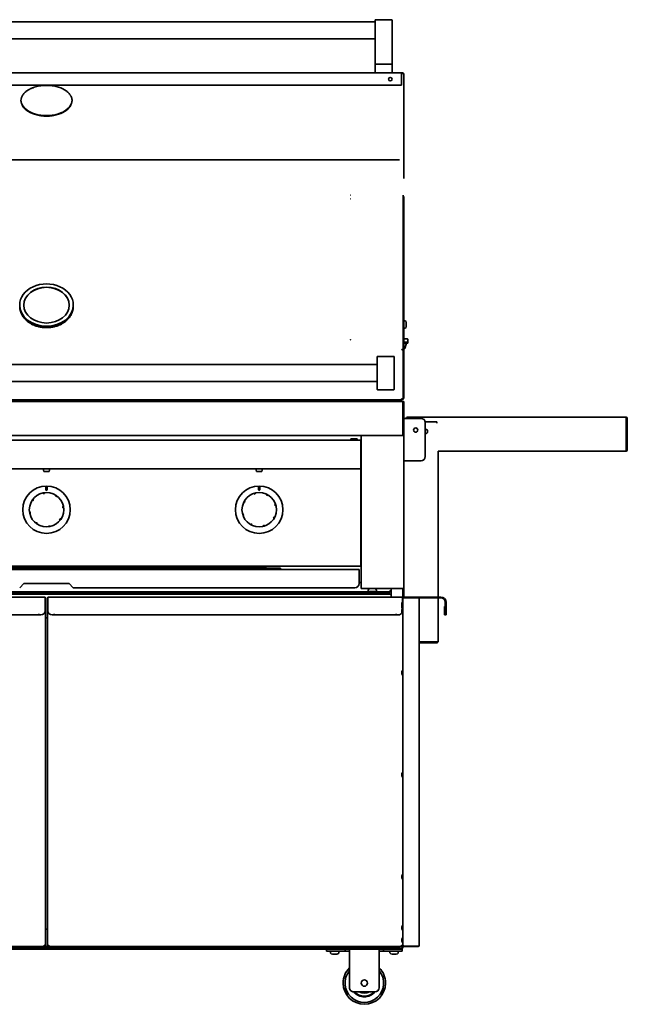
# Model space of a CAD drawing. Extents: x -17 to 110, y -18 to 98.
# Tile 4 of 7: x 15 to 51, y -18 to 40. Entities that reach past the tile are written whole.
import ezdxf

# ---------------------------------------------------------------- set-up
doc = ezdxf.new("R2010")
doc.units = 0
doc.header["$MEASUREMENT"] = 0

msp = doc.modelspace()

# ---------------------------------------------------------------- linework, layer by layer
at = {"color": 7, "lineweight": 35}
for p, q in [((-2.312, 39.795), (36.313, 39.795)), ((36.313, 39.9), (36.313, 39.396)), ((36.313, 37.295), (36.313, 39.396)), ((36.332, 39.92), (37.292, 39.92)), ((37.312, 39.396), (37.312, 39.9)), ((37.312, 39.396), (37.312, 37.295)), ((-2.312, 38.795), (36.313, 38.795)), ((36.332, 37.295), (36.313, 37.295)), ((36.313, 36.815), (36.313, 37.275)), ((36.332, 37.295), (37.292, 37.295)), ((36.332, 37.295), (37.292, 37.295)), ((37.312, 37.295), (37.292, 37.295)), ((37.312, 37.275), (37.312, 36.815)), ((-3.875, 36.795), (37.875, 36.795)), ((37.959, 36.795), (37.875, 36.795)), ((37.875, 36.795), (37.875, 36.739)), ((37.875, 36.745), (37.875, 36.759)), ((37.997, 36.759), (37.875, 36.759)), ((37.875, 36.739), (37.875, 36.132)), ((37.959, 36.759), (37.959, 36.795)), ((37.997, 36.759), (37.997, 30.575)), ((37.875, 36.076), (-3.875, 36.076)), ((37.875, 36.071), (37.753, 36.071)), ((37.875, 36.132), (37.875, 36.076)), ((37.875, 36.071), (37.875, 36.125)), ((15.5, 35.167), (15.5, 35.166)), ((18.5, 35.167), (18.5, 35.166)), ((37.753, 31.678), (-3.753, 31.678)), ((37.959, 29.603), (37.959, 29.384)), ((37.959, 29.384), (37.959, 21.099)), ((37.997, 29.302), (37.997, 29.515)), ((37.997, 21.08), (37.997, 29.302)), ((15.425, 23.066), (15.425, 23.136)), ((18.575, 23.066), (18.575, 23.136)), ((37.997, 22.206), (38.057, 22.206)), ((38.147, 21.939), (38.147, 22.116)), ((37.997, 21.78), (38.057, 21.78)), ((38.147, 21.87), (38.147, 21.939)), ((37.959, 21.099), (37.959, 20.511)), ((38.209, 21.147), (37.997, 21.147)), ((37.997, 20.511), (37.997, 21.08)), ((38.243, 20.96), (37.997, 20.96)), ((37.997, 20.9), (38.243, 20.9)), ((37.997, 20.89), (38.151, 20.89)), ((38.069, 20.587), (38.151, 20.89)), ((38.1, 20.89), (38.1, 20.9)), ((38.241, 21.116), (38.241, 20.96)), ((38.243, 20.96), (38.243, 20.9)), ((37.959, 17.627), (37.959, 20.511)), ((37.997, 20.587), (38.069, 20.587)), ((37.997, 20.511), (37.997, 17.694)), ((36.437, 20.088), (36.437, 20.089)), ((36.437, 19.73), (36.437, 20.088)), ((36.437, 19.73), (36.437, 18.537)), ((36.458, 20.109), (37.417, 20.109)), ((36.458, 20.108), (37.417, 20.108)), ((37.437, 20.089), (37.437, 20.088)), ((37.437, 20.088), (37.437, 19.73)), ((37.437, 18.537), (37.437, 19.73)), ((-2.312, 19.633), (36.437, 19.633)), ((-2.312, 18.633), (36.437, 18.633)), ((36.437, 18.179), (36.437, 18.537)), ((37.437, 18.537), (37.437, 18.179)), ((36.458, 18.158), (37.417, 18.158)), ((37.952, 17.458), (-3.952, 17.458)), ((37.875, 17.571), (-3.875, 17.571)), ((34.23, 17.497), (-0.23, 17.497)), ((-0.23, 17.461), (34.23, 17.461)), ((36.667, 17.497), (34.23, 17.497)), ((34.23, 17.497), (34.23, 17.461)), ((36.667, 17.461), (34.23, 17.461)), ((36.528, 17.549), (36.528, 17.571)), ((36.881, 17.549), (36.528, 17.549)), ((36.667, 17.497), (36.667, 17.545)), ((36.959, 17.545), (36.667, 17.545)), ((36.667, 17.497), (36.667, 17.461)), ((36.959, 17.559), (36.907, 17.559)), ((36.959, 17.546), (36.907, 17.546)), ((36.951, 17.501), (36.959, 17.501)), ((36.959, 17.571), (37.073, 17.571)), ((36.959, 17.481), (36.959, 17.571)), ((36.959, 17.481), (37.073, 17.481)), ((37.073, 17.571), (37.46, 17.571)), ((37.073, 17.481), (37.46, 17.481)), ((37.278, 17.481), (37.285, 17.471)), ((37.46, 17.481), (37.46, 17.571)), ((37.959, 17.627), (37.875, 17.627)), ((37.875, 17.627), (37.875, 17.571)), ((37.875, 17.571), (37.875, 17.575)), ((37.952, 16.77), (37.952, 17.458)), ((37.952, 17.458), (37.952, 16.77)), ((37.952, 17.458), (38, 17.458)), ((38, 17.458), (38, 16.77)), ((38, 17.362), (38, 17.36)), ((37.952, 16.592), (37.952, 16.77)), ((37.952, 16.77), (37.952, 16.592)), ((37.952, 16.592), (37.952, 15.516)), ((37.952, 15.52), (37.952, 16.592)), ((38, 16.77), (38, 16.592)), ((38, 15.52), (38, 16.592)), ((38.044, 16.472), (38, 16.472)), ((38.044, 16.472), (39.012, 16.472)), ((38.209, 16.535), (51.065, 16.535)), ((38.209, 16.535), (38.209, 16.526)), ((38.209, 16.526), (38.209, 16.472)), ((39.94, 16.265), (39.258, 16.265)), ((39.262, 16.222), (39.262, 14.222)), ((39.94, 16.193), (39.94, 16.265)), ((51.065, 16.526), (51.065, 16.535)), ((51.065, 16.526), (51.065, 16.463)), ((51.065, 16.463), (51.065, 14.607)), ((51.101, 14.607), (51.101, 16.463)), ((51.137, 14.607), (51.137, 16.463)), ((39.282, 15.839), (39.262, 15.842)), ((37.952, 15.458), (-3.952, 15.458)), ((35.469, 15.194), (-1.469, 15.194)), ((35.267, 15.27), (34.892, 15.27)), ((34.892, 15.27), (34.892, 15.194)), ((35.267, 15.194), (35.267, 15.27)), ((35.469, 15.194), (35.469, 15.123)), ((35.469, 15.145), (35.5, 15.145)), ((35.469, 14.191), (35.469, 15.123)), ((35.5, 15.458), (35.598, 15.458)), ((35.5, 15.458), (35.5, 6.458)), ((37.902, 15.458), (35.598, 15.458)), ((37.902, 15.458), (38, 15.458)), ((37.952, 15.52), (38, 15.52)), ((37.952, 15.458), (37.952, 15.516)), ((38, 15.46), (37.952, 15.46)), ((38, 15.46), (38, 15.52)), ((38, 15.459), (38, 15.46)), ((38, 15.458), (38, 15.459)), ((38, 6.458), (38, 15.458)), ((51.065, 14.535), (40.012, 14.535)), ((40.012, 14.535), (40.012, 5.958)), ((51.065, 14.607), (51.065, 14.535)), ((51.137, 14.605), (51.101, 14.606)), ((35.469, 14.174), (35.469, 14.191)), ((35.469, 13.615), (35.469, 14.174)), ((38, 13.972), (38.044, 13.972)), ((38.012, 5.955), (38.012, 13.972)), ((39.012, 13.972), (38.044, 13.972)), ((35.469, 13.505), (-1.469, 13.505)), ((16.804, 13.505), (16.807, 13.505)), ((16.85, 13.345), (16.804, 13.505)), ((16.807, 13.505), (17.196, 13.505)), ((16.85, 13.345), (17.147, 13.345)), ((16.853, 13.345), (17.15, 13.345)), ((17.15, 13.345), (17.196, 13.505)), ((29.304, 13.505), (29.32, 13.505)), ((29.35, 13.345), (29.304, 13.505)), ((29.32, 13.505), (29.696, 13.505)), ((29.35, 13.345), (29.638, 13.345)), ((29.362, 13.345), (29.65, 13.345)), ((29.65, 13.345), (29.696, 13.505)), ((35.469, 13.615), (35.469, 13.576)), ((35.469, 13.576), (35.469, 13.505)), ((35.469, 13.474), (35.469, 13.505)), ((35.469, 7.842), (35.469, 13.474)), ((16.969, 12.27), (16.969, 12.426)), ((17.031, 12.426), (17.031, 12.27)), ((29.469, 12.27), (29.469, 12.426)), ((29.531, 12.426), (29.531, 12.27)), ((16.167, 11.648), (16.178, 11.64)), ((16.189, 11.632), (16.178, 11.64)), ((16.235, 11.695), (16.189, 11.632)), ((16.223, 11.704), (16.212, 11.711)), ((16.223, 11.704), (16.235, 11.695)), ((16.8, 12.076), (16.802, 12.063)), ((16.804, 12.049), (16.802, 12.063)), ((16.843, 12.055), (16.804, 12.049)), ((16.881, 12.062), (16.843, 12.055)), ((16.879, 12.076), (16.877, 12.089)), ((16.879, 12.076), (16.881, 12.062)), ((17.534, 11.909), (17.542, 11.921)), ((17.597, 11.864), (17.534, 11.909)), ((17.55, 11.931), (17.542, 11.921)), ((17.605, 11.875), (17.597, 11.864)), ((17.605, 11.875), (17.613, 11.886)), ((28.665, 11.593), (28.628, 11.525)), ((28.652, 11.6), (28.641, 11.606)), ((28.652, 11.6), (28.665, 11.593)), ((29.177, 12.043), (29.181, 12.03)), ((29.185, 12.016), (29.181, 12.03)), ((29.222, 12.028), (29.185, 12.016)), ((29.259, 12.039), (29.222, 12.028)), ((29.255, 12.052), (29.252, 12.065)), ((29.255, 12.052), (29.259, 12.039)), ((29.926, 11.97), (29.933, 11.983)), ((29.995, 11.933), (29.926, 11.97)), ((29.939, 11.995), (29.933, 11.983)), ((30.002, 11.946), (29.995, 11.933)), ((30.002, 11.946), (30.008, 11.957)), ((17.951, 11.294), (17.965, 11.296)), ((17.963, 11.217), (17.951, 11.294)), ((17.977, 11.219), (17.963, 11.217)), ((17.978, 11.299), (17.965, 11.296)), ((17.977, 11.219), (17.99, 11.222)), ((28.604, 11.538), (28.615, 11.531)), ((28.628, 11.525), (28.615, 11.531)), ((30.418, 11.414), (30.432, 11.418)), ((30.441, 11.339), (30.418, 11.414)), ((30.444, 11.421), (30.432, 11.418)), ((30.454, 11.343), (30.441, 11.339)), ((30.454, 11.343), (30.467, 11.347)), ((16.023, 10.977), (16.01, 10.975)), ((16.022, 10.898), (16.035, 10.9)), ((16.023, 10.977), (16.037, 10.979)), ((16.049, 10.902), (16.035, 10.9)), ((16.037, 10.979), (16.049, 10.902)), ((17.765, 10.501), (17.811, 10.564)), ((17.777, 10.493), (17.765, 10.501)), ((17.777, 10.493), (17.788, 10.485)), ((17.811, 10.564), (17.822, 10.556)), ((17.833, 10.548), (17.822, 10.556)), ((28.546, 10.854), (28.533, 10.85)), ((28.546, 10.854), (28.56, 10.858)), ((28.556, 10.775), (28.568, 10.779)), ((28.56, 10.858), (28.582, 10.783)), ((28.582, 10.783), (28.568, 10.779)), ((30.335, 10.603), (30.372, 10.672)), ((30.348, 10.597), (30.335, 10.603)), ((30.348, 10.597), (30.359, 10.59)), ((30.372, 10.672), (30.385, 10.665)), ((30.396, 10.659), (30.385, 10.665)), ((16.395, 10.321), (16.387, 10.311)), ((16.395, 10.321), (16.403, 10.333)), ((16.403, 10.333), (16.466, 10.287)), ((16.45, 10.265), (16.458, 10.276)), ((16.466, 10.287), (16.458, 10.276)), ((17.119, 10.135), (17.157, 10.141)), ((17.121, 10.121), (17.119, 10.135)), ((17.121, 10.121), (17.123, 10.108)), ((17.157, 10.141), (17.196, 10.147)), ((17.196, 10.147), (17.198, 10.133)), ((17.2, 10.12), (17.198, 10.133)), ((28.998, 10.251), (28.992, 10.239)), ((28.998, 10.251), (29.005, 10.263)), ((29.005, 10.263), (29.074, 10.226)), ((29.061, 10.202), (29.067, 10.214)), ((29.074, 10.226), (29.067, 10.214)), ((29.741, 10.158), (29.778, 10.169)), ((29.745, 10.144), (29.741, 10.158)), ((29.745, 10.144), (29.748, 10.132)), ((29.778, 10.169), (29.815, 10.18)), ((29.815, 10.18), (29.819, 10.167)), ((29.823, 10.154), (29.819, 10.167)), ((35.5, 8.958), (35.469, 8.958)), ((35.469, 8.837), (35.5, 8.837)), ((35.5, 8.492), (35.469, 8.492)), ((35.469, 7.771), (-1.469, 7.771)), ((-1.375, 7.587), (35.375, 7.587)), ((29.792, 7.697), (4.208, 7.697)), ((29.792, 7.663), (4.208, 7.663)), ((29.792, 7.697), (29.896, 7.771)), ((29.917, 7.752), (29.792, 7.663)), ((29.792, 7.663), (29.792, 7.697)), ((30.75, 7.665), (29.794, 7.665)), ((29.917, 7.771), (29.917, 7.752)), ((30.175, 7.66), (30.195, 7.66)), ((30.175, 7.587), (30.175, 7.66)), ((30.195, 7.66), (30.648, 7.66)), ((30.195, 7.601), (30.195, 7.66)), ((30.195, 7.601), (30.648, 7.601)), ((30.625, 7.601), (30.625, 7.587)), ((30.75, 7.59), (30.75, 7.665)), ((35.375, 7.301), (35.375, 7.587)), ((35.5, 8.065), (35.469, 8.065)), ((35.469, 7.842), (35.469, 7.771)), ((35.375, 6.765), (35.375, 7.301)), ((15.674, 6.765), (15.424, 6.515)), ((18.326, 6.765), (15.674, 6.765)), ((18.576, 6.515), (18.326, 6.765)), ((35.125, 6.515), (18.576, 6.515)), ((35.5, 6.815), (35.375, 6.815)), ((35.5, 6.458), (35.598, 6.458)), ((35.598, 6.458), (37.902, 6.458)), ((35.906, 6.374), (35.906, 6.318)), ((36.398, 6.374), (36.398, 6.318)), ((37.25, 5.958), (37.25, 6.458)), ((37.902, 6.458), (38, 6.458)), ((37.937, 6.458), (37.937, 6.043)), ((16.919, 5.958), (-3.919, 5.958)), ((16.35, 6.129), (-3.25, 6.129)), ((-2.908, 6.238), (36.908, 6.238)), ((-1.562, 6.274), (35.562, 6.274)), ((16.35, 6.129), (16.253, 6.129)), ((16.35, 6.129), (17.655, 6.129)), ((16.919, 5.66), (16.919, 5.958)), ((16.919, 5.91), (16.937, 5.91)), ((16.937, 5.91), (16.937, -14.576)), ((17.062, 5.91), (17.081, 5.91)), ((17.062, -14.576), (17.062, 5.91)), ((37.919, 5.958), (17.081, 5.958)), ((17.081, 5.66), (17.081, 5.958)), ((37.25, 6.129), (17.655, 6.129)), ((17.752, 6.129), (17.655, 6.129)), ((35.562, 6.274), (36.027, 6.274)), ((35.562, 6.274), (35.562, 6.238)), ((35.949, 6.268), (35.897, 6.238)), ((36.237, 6.286), (35.938, 6.286)), ((35.949, 6.268), (36.19, 6.268)), ((36.031, 6.159), (35.979, 6.129)), ((36.027, 6.27), (36.027, 6.276)), ((36.043, 6.286), (36.028, 6.277)), ((36.03, 6.268), (36.028, 6.269)), ((36.031, 6.159), (36.377, 6.159)), ((36.078, 6.284), (36.107, 6.286)), ((36.19, 6.268), (36.355, 6.268)), ((36.2, 6.238), (36.289, 6.238)), ((36.367, 6.286), (36.237, 6.286)), ((36.258, 6.284), (36.244, 6.275)), ((36.245, 6.27), (36.245, 6.276)), ((36.245, 6.274), (37.188, 6.274)), ((36.245, 6.271), (36.249, 6.268)), ((36.258, 6.284), (36.262, 6.286)), ((36.355, 6.268), (36.407, 6.238)), ((36.377, 6.159), (36.437, 6.159)), ((36.437, 6.159), (36.489, 6.129)), ((36.878, 6.14), (36.875, 6.129)), ((37.123, 6.238), (36.908, 6.238)), ((36.908, 6.19), (36.908, 6.238)), ((37.123, 6.19), (36.908, 6.19)), ((37.1, 6.238), (37.188, 6.238)), ((37.123, 6.238), (37.123, 6.19)), ((37.202, 6.14), (37.152, 6.14)), ((37.188, 6.336), (37.25, 6.336)), ((37.188, 6.31), (37.188, 6.336)), ((37.188, 6.274), (37.188, 6.31)), ((37.188, 6.274), (37.188, 6.238)), ((37.202, 6.129), (37.202, 6.14)), ((37.202, 6.14), (37.25, 6.14)), ((37.919, 5.663), (37.919, 5.958)), ((37.919, 5.91), (37.937, 5.91)), ((37.937, 6.021), (37.937, 6.043)), ((37.937, 6.021), (37.937, 5.91)), ((38.009, 5.91), (37.937, 5.91)), ((37.937, -14.511), (37.937, 5.91)), ((37.985, 5.944), (38.006, 5.91)), ((38.839, 5.91), (38.009, 5.91)), ((38.035, 5.91), (38.035, 5.958)), ((38.098, 5.958), (38.035, 5.958)), ((38.098, 5.958), (40.187, 5.958)), ((38.839, 5.91), (38.91, 5.91)), ((38.887, 5.91), (40.187, 5.91)), ((38.91, 5.838), (38.91, 5.91)), ((38.91, -14.518), (38.91, 5.838)), ((40.012, 5.91), (40.012, 3.337)), ((16.919, 5.66), (16.919, 5.16)), ((17.081, 5.66), (17.081, 5.16)), ((37.892, 5.549), (37.892, 5.585)), ((37.892, 5.583), (37.892, 5.521)), ((37.892, 5.549), (37.892, 5.487)), ((37.892, 5.521), (37.892, 5.485)), ((37.892, 5.46), (37.892, 5.41)), ((37.892, 5.41), (37.892, 5.46)), ((37.892, 5.41), (37.892, 5.36)), ((37.892, 5.41), (37.892, 5.36)), ((37.937, 5.566), (37.937, 5.254)), ((40.386, 5.41), (40.386, 4.96)), ((40.434, 5.41), (40.386, 5.41)), ((40.434, 5.41), (40.434, 4.96)), ((40.437, 5.66), (40.437, 5.16)), ((40.485, 5.66), (40.485, 5.16)), ((16.543, 4.91), (-3.543, 4.91)), ((16.543, 4.972), (16.543, 4.96)), ((16.544, 4.972), (16.543, 4.972)), ((16.543, 4.96), (16.543, 4.91)), ((16.544, 4.91), (16.544, 4.972)), ((16.669, 4.91), (16.544, 4.91)), ((17.062, 4.736), (16.937, 4.736)), ((17.456, 4.91), (17.331, 4.91)), ((17.456, 4.972), (17.456, 4.91)), ((17.457, 4.972), (17.456, 4.972)), ((17.457, 4.96), (17.457, 4.972)), ((17.457, 4.96), (17.457, 4.91)), ((37.543, 4.91), (17.457, 4.91)), ((37.543, 4.972), (37.543, 4.96)), ((37.544, 4.972), (37.543, 4.972)), ((37.543, 4.96), (37.543, 4.91)), ((37.544, 4.91), (37.544, 4.972)), ((37.669, 4.91), (37.544, 4.91)), ((37.892, 5.181), (37.892, 5.21)), ((37.892, 5.21), (37.892, 5.205)), ((37.892, 5.178), (37.892, 5.21)), ((37.892, 5.206), (37.892, 5.141)), ((37.892, 5.205), (37.892, 5.139)), ((37.892, 5.181), (37.892, 5.114)), ((37.892, 5.178), (37.892, 5.113)), ((37.892, 5.141), (37.892, 5.11)), ((37.892, 5.139), (37.892, 5.11)), ((40.437, 5.16), (40.437, 4.91)), ((40.485, 4.91), (40.437, 4.91)), ((40.485, 4.91), (40.485, 5.16)), ((39.94, 3.337), (38.911, 3.337)), ((38.911, 3.301), (39.94, 3.301)), ((38.911, 3.265), (39.94, 3.265)), ((40.003, 3.337), (39.94, 3.337)), ((40.003, 3.337), (40.012, 3.337)), ((37.892, 1.56), (37.892, 1.518)), ((37.892, 1.559), (37.892, 1.502)), ((37.892, 1.518), (37.892, 1.461)), ((37.892, 1.502), (37.892, 1.46)), ((37.937, 1.666), (37.937, 1.664)), ((37.937, 1.664), (37.937, 1.354)), ((37.892, -4.44), (37.892, -4.476)), ((37.892, -4.504), (37.892, -4.442)), ((37.892, -4.476), (37.892, -4.538)), ((37.892, -4.504), (37.892, -4.54)), ((37.892, -4.538), (37.892, -4.54)), ((37.937, -4.334), (37.937, -4.34)), ((37.937, -4.34), (37.937, -4.646)), ((37.937, -10.334), (37.937, -10.345)), ((37.937, -10.345), (37.937, -10.646)), ((37.892, -10.44), (37.892, -10.471)), ((37.892, -10.509), (37.892, -10.444)), ((37.892, -10.471), (37.892, -10.536)), ((37.892, -10.509), (37.892, -10.54)), ((16.937, -13.563), (17.062, -13.563)), ((37.892, -13.44), (37.892, -13.469)), ((37.892, -13.445), (37.892, -13.511)), ((37.892, -13.469), (37.892, -13.535)), ((37.892, -13.511), (37.892, -13.54)), ((37.892, -13.535), (37.892, -13.54)), ((37.937, -13.334), (37.937, -13.348)), ((37.937, -13.348), (37.937, -13.646)), ((37.892, -14.165), (37.892, -14.194)), ((37.892, -14.165), (37.892, -14.196)), ((37.892, -14.165), (37.892, -14.2)), ((37.892, -14.23), (37.892, -14.168)), ((37.892, -14.169), (37.892, -14.235)), ((37.892, -14.237), (37.892, -14.17)), ((37.892, -14.194), (37.892, -14.26)), ((37.892, -14.196), (37.892, -14.261)), ((37.892, -14.2), (37.892, -14.263)), ((37.892, -14.23), (37.892, -14.265)), ((37.892, -14.235), (37.892, -14.265)), ((37.892, -14.237), (37.892, -14.265)), ((37.892, -14.26), (37.892, -14.265)), ((37.892, -14.261), (37.892, -14.265)), ((37.937, -13.903), (37.937, -14.518)), ((16.892, -14.59), (-3.892, -14.59)), ((-0.313, -14.691), (33.744, -14.691)), ((0.012, -14.739), (33.467, -14.739)), ((0.469, -14.626), (32.782, -14.626)), ((16.892, -14.554), (16.892, -14.59)), ((17.108, -14.59), (16.892, -14.59)), ((16.937, -14.576), (16.902, -14.576)), ((17.062, -14.576), (17.098, -14.576)), ((17.108, -14.554), (17.105, -14.554)), ((17.105, -14.59), (17.105, -14.554)), ((17.108, -14.59), (17.105, -14.59)), ((17.108, -14.554), (17.108, -14.59)), ((37.892, -14.59), (17.108, -14.59)), ((32.782, -14.59), (32.782, -14.626)), ((32.782, -14.626), (33.032, -14.626)), ((33.032, -14.59), (33.032, -14.626)), ((33.032, -14.626), (37.781, -14.626)), ((33.716, -14.739), (33.466, -14.739)), ((33.466, -14.739), (33.466, -14.873)), ((33.716, -14.873), (33.466, -14.873)), ((33.728, -14.656), (33.676, -14.626)), ((33.711, -14.626), (33.676, -14.626)), ((33.728, -14.656), (33.676, -14.626)), ((33.728, -14.656), (33.676, -14.626)), ((33.728, -14.656), (33.676, -14.626)), ((33.685, -14.961), (33.685, -14.905)), ((33.685, -14.961), (33.685, -14.905)), ((33.685, -14.961), (33.685, -14.905)), ((33.685, -14.961), (33.685, -14.905)), ((34.187, -14.626), (33.711, -14.626)), ((33.716, -14.739), (34.557, -14.739)), ((33.716, -14.873), (34.557, -14.873)), ((33.717, -14.873), (33.747, -14.873)), ((33.756, -14.656), (33.728, -14.656)), ((33.744, -14.691), (33.806, -14.691)), ((33.744, -14.691), (33.744, -14.739)), ((33.747, -14.873), (34.146, -14.873)), ((34.135, -14.656), (33.756, -14.656)), ((33.806, -14.677), (33.806, -14.684)), ((33.806, -14.679), (33.806, -14.685)), ((33.806, -14.688), (33.806, -14.694)), ((33.806, -14.689), (33.806, -14.695)), ((33.806, -14.727), (33.806, -14.734)), ((33.806, -14.729), (33.806, -14.735)), ((33.806, -14.738), (33.806, -14.739)), ((33.807, -14.676), (33.84, -14.657)), ((33.839, -14.703), (33.807, -14.685)), ((33.839, -14.705), (33.807, -14.686)), ((33.808, -14.687), (33.807, -14.687)), ((33.807, -14.687), (33.808, -14.687)), ((33.807, -14.688), (33.809, -14.687)), ((33.816, -14.701), (33.807, -14.696)), ((33.807, -14.726), (33.84, -14.707)), ((33.814, -14.739), (33.807, -14.735)), ((33.812, -14.739), (33.807, -14.736)), ((33.808, -14.737), (33.807, -14.737)), ((33.807, -14.737), (33.808, -14.737)), ((33.807, -14.738), (33.809, -14.737)), ((33.807, -14.738), (33.807, -14.739)), ((33.808, -15.048), (33.868, -15.048)), ((33.808, -15.048), (33.849, -15.048)), ((33.808, -15.048), (33.898, -15.048)), ((33.808, -15.048), (33.881, -15.048)), ((33.812, -15.048), (33.965, -15.048)), ((33.816, -14.701), (33.833, -14.711)), ((33.818, -15.048), (33.982, -15.048)), ((33.825, -15.048), (33.995, -15.048)), ((33.839, -14.656), (33.839, -14.658)), ((33.839, -14.656), (33.839, -14.658)), ((33.839, -14.702), (33.839, -14.708)), ((33.839, -14.704), (33.839, -14.708)), ((33.839, -15.048), (34.014, -15.048)), ((33.849, -15.048), (34.024, -15.048)), ((33.868, -15.048), (34.038, -15.048)), ((33.881, -15.048), (34.045, -15.048)), ((33.898, -15.048), (34.051, -15.048)), ((33.965, -15.048), (34.055, -15.048)), ((33.982, -15.048), (34.055, -15.048)), ((33.995, -15.048), (34.055, -15.048)), ((34.012, -14.738), (34.006, -14.739)), ((34.014, -15.048), (34.055, -15.048)), ((34.023, -14.679), (34.056, -14.66)), ((34.023, -14.729), (34.056, -14.71)), ((34.024, -14.68), (34.056, -14.661)), ((34.024, -14.678), (34.024, -14.684)), ((34.056, -14.701), (34.024, -14.683)), ((34.024, -14.73), (34.056, -14.711)), ((34.024, -14.728), (34.024, -14.734)), ((34.034, -14.739), (34.024, -14.733)), ((34.047, -14.676), (34.03, -14.686)), ((34.047, -14.726), (34.03, -14.736)), ((34.037, -14.691), (34.119, -14.691)), ((34.043, -14.656), (34.041, -14.656)), ((34.047, -14.676), (34.056, -14.671)), ((34.047, -14.726), (34.056, -14.721)), ((34.056, -14.663), (34.054, -14.662)), ((34.056, -14.713), (34.054, -14.712)), ((34.056, -14.662), (34.055, -14.662)), ((34.056, -14.712), (34.055, -14.712)), ((34.056, -14.671), (34.056, -14.671)), ((34.056, -14.721), (34.056, -14.721)), ((34.057, -14.656), (34.057, -14.659)), ((34.057, -14.659), (34.057, -14.66)), ((34.057, -14.663), (34.057, -14.664)), ((34.057, -14.664), (34.057, -14.67)), ((34.057, -14.702), (34.057, -14.709)), ((34.057, -14.709), (34.057, -14.71)), ((34.057, -14.713), (34.057, -14.714)), ((34.057, -14.714), (34.057, -14.72)), ((34.119, -14.691), (37.152, -14.691)), ((34.119, -14.739), (34.119, -14.691)), ((34.135, -14.656), (34.187, -14.626)), ((34.135, -14.656), (34.187, -14.626)), ((34.135, -14.656), (34.187, -14.626)), ((34.135, -14.656), (34.187, -14.626)), ((34.178, -14.961), (34.178, -14.905)), ((34.806, -14.739), (34.557, -14.739)), ((34.557, -14.873), (34.557, -14.739)), ((34.806, -14.873), (34.557, -14.873)), ((34.806, -14.739), (36.556, -14.739)), ((34.806, -14.739), (34.806, -14.923)), ((34.806, -17.01), (34.806, -14.923)), ((36.807, -14.739), (36.556, -14.739)), ((36.556, -14.739), (36.556, -14.923)), ((36.807, -14.873), (36.556, -14.873)), ((36.556, -14.923), (36.556, -17.01)), ((36.807, -14.739), (37.646, -14.739)), ((36.807, -14.873), (36.807, -14.739)), ((36.807, -14.873), (37.646, -14.873)), ((37.152, -14.641), (37.152, -14.626)), ((37.152, -14.691), (37.152, -14.641)), ((37.152, -14.739), (37.152, -14.691)), ((37.228, -14.656), (37.176, -14.626)), ((37.228, -14.656), (37.176, -14.626)), ((37.228, -14.656), (37.176, -14.626)), ((37.215, -14.626), (37.176, -14.626)), ((37.228, -14.656), (37.176, -14.626)), ((37.186, -14.961), (37.186, -14.905)), ((37.186, -14.961), (37.186, -14.905)), ((37.186, -14.961), (37.186, -14.905)), ((37.186, -14.961), (37.186, -14.905)), ((37.188, -14.703), (37.852, -14.703)), ((37.188, -14.739), (37.188, -14.703)), ((37.188, -14.739), (37.852, -14.739)), ((37.686, -14.626), (37.215, -14.626)), ((37.217, -14.873), (37.35, -14.873)), ((37.259, -14.656), (37.228, -14.656)), ((37.635, -14.656), (37.259, -14.656)), ((37.306, -14.681), (37.306, -14.687)), ((37.306, -14.682), (37.306, -14.689)), ((37.306, -14.684), (37.306, -14.684)), ((37.306, -14.684), (37.306, -14.691)), ((37.306, -14.686), (37.306, -14.693)), ((37.307, -14.68), (37.339, -14.661)), ((37.339, -14.663), (37.307, -14.682)), ((37.308, -14.681), (37.307, -14.682)), ((37.33, -14.703), (37.307, -14.69)), ((37.326, -14.703), (37.307, -14.692)), ((37.307, -14.692), (37.307, -14.692)), ((37.323, -14.703), (37.307, -14.693)), ((37.308, -15.048), (37.359, -15.048)), ((37.308, -15.048), (37.384, -15.048)), ((37.308, -15.048), (37.413, -15.048)), ((37.308, -15.048), (37.422, -15.048)), ((37.308, -15.048), (37.441, -15.048)), ((37.309, -15.048), (37.45, -15.048)), ((37.317, -15.048), (37.479, -15.048)), ((37.339, -14.662), (37.329, -14.656)), ((37.331, -15.048), (37.504, -15.048)), ((37.339, -14.66), (37.332, -14.656)), ((37.339, -14.658), (37.336, -14.656)), ((37.339, -14.657), (37.339, -14.663)), ((37.339, -14.658), (37.339, -14.661)), ((37.339, -14.659), (37.339, -14.659)), ((37.339, -14.659), (37.339, -14.661)), ((37.339, -14.663), (37.34, -14.663)), ((37.34, -14.656), (37.34, -14.656)), ((37.35, -14.873), (37.646, -14.873)), ((37.359, -15.048), (37.532, -15.048)), ((37.384, -15.048), (37.546, -15.048)), ((37.413, -15.048), (37.554, -15.048)), ((37.422, -15.048), (37.555, -15.048)), ((37.441, -15.048), (37.555, -15.048)), ((37.45, -15.048), (37.555, -15.048)), ((37.479, -15.048), (37.555, -15.048)), ((37.504, -15.048), (37.555, -15.048)), ((37.523, -14.684), (37.556, -14.665)), ((37.524, -14.685), (37.556, -14.667)), ((37.524, -14.687), (37.556, -14.668)), ((37.524, -14.683), (37.524, -14.689)), ((37.552, -14.703), (37.524, -14.686)), ((37.524, -14.688), (37.549, -14.703)), ((37.555, -14.656), (37.556, -14.657)), ((37.556, -14.667), (37.555, -14.667)), ((37.556, -14.656), (37.556, -14.656)), ((37.556, -14.656), (37.556, -14.657)), ((37.556, -14.656), (37.556, -14.657)), ((37.556, -14.657), (37.556, -14.664)), ((37.556, -14.664), (37.556, -14.666)), ((37.556, -14.666), (37.556, -14.668)), ((37.635, -14.656), (37.686, -14.626)), ((37.635, -14.656), (37.686, -14.626)), ((37.635, -14.656), (37.686, -14.626)), ((37.635, -14.656), (37.686, -14.626)), ((37.896, -14.739), (37.646, -14.739)), ((37.896, -14.873), (37.646, -14.873)), ((37.677, -14.961), (37.677, -14.905)), ((37.781, -14.626), (37.781, -14.59)), ((37.884, -14.59), (37.937, -14.59)), ((37.892, -14.554), (37.892, -14.59)), ((37.896, -14.739), (37.896, -14.873)), ((37.937, -14.576), (37.902, -14.576)), ((37.902, -14.653), (37.902, -14.59)), ((37.937, -14.511), (37.937, -14.576)), ((37.937, -14.512), (37.937, -14.511)), ((37.937, -14.518), (37.939, -14.518)), ((37.937, -14.576), (37.937, -14.59)), ((37.937, -14.653), (37.937, -14.59)), ((38.009, -14.576), (38.009, -14.547)), ((38.839, -14.576), (38.009, -14.576)), ((38.009, -14.59), (38.009, -14.576)), ((38.839, -14.59), (38.009, -14.59)), ((38.839, -14.576), (38.839, -14.59)), ((35.056, -17.26), (36.306, -17.26))]:
    msp.add_line(p, q, dxfattribs=at)
for points in [[(16.426, 35.987), (16.351, 35.968), (16.277, 35.946), (16.206, 35.921), (16.17, 35.908), (16.135, 35.894), (16.101, 35.88), (16.068, 35.865), (16.024, 35.843), (15.981, 35.821), (15.939, 35.797)], [(17, 36.054), (16.916, 36.052), (16.833, 36.049), (16.75, 36.042), (16.668, 36.032), (16.587, 36.02), (16.506, 36.005), (16.426, 35.987)], [(17.574, 35.987), (17.494, 36.005), (17.413, 36.02), (17.332, 36.032), (17.25, 36.042), (17.167, 36.049), (17.084, 36.052), (17, 36.054)], [(15.939, 35.797), (15.911, 35.78), (15.883, 35.762), (15.847, 35.738), (15.812, 35.713), (15.779, 35.686), (15.742, 35.654), (15.706, 35.62), (15.673, 35.584), (15.642, 35.548), (15.614, 35.51)], [(18.386, 35.51), (18.358, 35.548), (18.327, 35.584), (18.294, 35.62), (18.258, 35.654), (18.221, 35.686), (18.188, 35.713), (18.153, 35.738), (18.117, 35.762), (18.089, 35.78), (18.061, 35.797)], [(18.5, 35.166), (18.499, 35.203), (18.495, 35.238), (18.49, 35.274), (18.481, 35.309), (18.471, 35.343), (18.461, 35.372), (18.449, 35.4), (18.435, 35.428), (18.424, 35.449), (18.413, 35.469), (18.4, 35.489), (18.386, 35.51)], [(16.426, 34.347), (16.506, 34.328), (16.587, 34.312), (16.668, 34.299), (16.75, 34.289), (16.833, 34.281), (16.916, 34.277), (17, 34.276)], [(16.426, 34.319), (16.506, 34.3), (16.587, 34.284), (16.668, 34.271), (16.75, 34.26), (16.833, 34.253), (16.916, 34.249), (17, 34.248)], [(17, 34.276), (17.084, 34.277), (17.167, 34.281), (17.25, 34.289), (17.332, 34.299), (17.414, 34.312), (17.494, 34.328), (17.574, 34.347)], [(17, 34.248), (17.084, 34.249), (17.167, 34.253), (17.25, 34.26), (17.332, 34.271), (17.414, 34.284), (17.494, 34.3), (17.574, 34.319)], [(34.87, 29.384), (34.873, 29.386), (34.874, 29.386), (34.877, 29.386), (34.88, 29.384)], [(34.88, 29.384), (34.878, 29.382), (34.876, 29.381), (34.873, 29.382), (34.87, 29.384)], [(15.425, 23.066), (15.426, 23.022), (15.429, 22.979), (15.433, 22.936), (15.44, 22.893), (15.446, 22.861), (15.453, 22.83), (15.467, 22.776), (15.484, 22.724), (15.498, 22.688), (15.512, 22.654), (15.528, 22.619), (15.545, 22.585), (15.568, 22.541), (15.592, 22.503), (15.617, 22.464), (15.643, 22.427), (15.675, 22.386), (15.713, 22.342), (15.732, 22.32), (15.757, 22.294), (15.799, 22.252), (15.835, 22.22), (15.872, 22.189), (15.91, 22.159), (15.949, 22.13), (15.99, 22.102), (16.032, 22.075), (16.074, 22.049), (16.127, 22.02), (16.164, 22.001), (16.202, 21.983), (16.24, 21.965), (16.303, 21.939), (16.352, 21.921), (16.401, 21.904), (16.451, 21.888), (16.501, 21.874), (16.552, 21.861), (16.604, 21.85), (16.655, 21.84), (16.708, 21.831), (16.761, 21.824), (16.813, 21.818), (16.867, 21.814), (16.92, 21.811), (16.973, 21.81), (17.027, 21.81), (17.08, 21.811), (17.133, 21.814), (17.187, 21.818), (17.239, 21.824), (17.292, 21.831), (17.345, 21.84), (17.396, 21.85), (17.448, 21.861), (17.499, 21.874), (17.549, 21.888), (17.599, 21.904), (17.648, 21.921), (17.697, 21.939), (17.76, 21.965), (17.798, 21.983), (17.836, 22.001), (17.873, 22.02), (17.926, 22.049), (17.968, 22.075), (18.01, 22.102), (18.051, 22.13), (18.09, 22.159), (18.128, 22.189), (18.165, 22.22), (18.201, 22.252), (18.243, 22.294), (18.268, 22.32), (18.306, 22.364), (18.343, 22.409), (18.37, 22.446), (18.396, 22.483), (18.42, 22.522), (18.443, 22.561), (18.455, 22.585), (18.472, 22.619), (18.488, 22.654), (18.502, 22.688), (18.516, 22.724), (18.533, 22.776), (18.547, 22.83), (18.554, 22.861), (18.564, 22.914), (18.569, 22.957), (18.573, 23.001), (18.575, 23.044), (18.575, 23.066)], [(34.87, 21.099), (34.873, 21.102), (34.876, 21.102), (34.879, 21.1), (34.88, 21.099)], [(34.88, 21.099), (34.877, 21.097), (34.874, 21.096), (34.871, 21.098), (34.87, 21.099)], [(37.892, 20.511), (37.894, 20.514), (37.895, 20.515), (37.897, 20.515), (37.899, 20.514), (37.902, 20.511)], [(36.199, 6.268), (36.231, 6.272), (36.24, 6.274), (36.244, 6.275)], [(36.908, 6.238), (36.905, 6.238), (36.903, 6.236), (36.901, 6.233), (36.898, 6.227), (36.897, 6.221), (36.893, 6.209), (36.888, 6.188), (36.878, 6.14)], [(36.908, 6.19), (36.904, 6.189), (36.9, 6.187), (36.897, 6.182), (36.891, 6.171), (36.886, 6.161), (36.878, 6.14)], [(37.152, 6.14), (37.143, 6.188), (37.137, 6.211), (37.134, 6.223), (37.132, 6.228), (37.128, 6.234), (37.127, 6.236), (37.125, 6.238), (37.123, 6.238)], [(37.152, 6.14), (37.146, 6.158), (37.142, 6.166), (37.137, 6.177), (37.131, 6.185), (37.129, 6.188), (37.126, 6.19), (37.123, 6.19)], [(16.866, -14.518), (16.88, -14.533), (16.887, -14.541), (16.895, -14.553), (16.898, -14.559), (16.9, -14.564), (16.901, -14.57), (16.902, -14.576)], [(16.866, -14.518), (16.894, -14.533), (16.907, -14.541), (16.916, -14.547), (16.924, -14.553), (16.93, -14.559), (16.934, -14.565), (16.937, -14.571), (16.937, -14.576)], [(16.892, -14.554), (16.888, -14.554), (16.885, -14.551), (16.881, -14.547), (16.876, -14.539), (16.872, -14.533), (16.866, -14.518)], [(16.892, -14.59), (16.89, -14.59), (16.888, -14.588), (16.886, -14.586), (16.883, -14.582), (16.879, -14.569), (16.874, -14.553), (16.866, -14.518)], [(17.062, -14.576), (17.063, -14.571), (17.065, -14.567), (17.067, -14.563), (17.07, -14.559), (17.075, -14.554), (17.082, -14.549), (17.091, -14.542), (17.111, -14.53), (17.134, -14.518)], [(17.098, -14.576), (17.099, -14.569), (17.101, -14.561), (17.105, -14.554), (17.109, -14.547), (17.116, -14.537), (17.122, -14.531), (17.134, -14.518)], [(17.105, -14.554), (17.108, -14.554), (17.111, -14.552), (17.115, -14.549), (17.125, -14.538)], [(17.134, -14.518), (17.128, -14.533), (17.124, -14.539), (17.119, -14.548), (17.115, -14.551), (17.112, -14.554), (17.108, -14.554)], [(17.134, -14.518), (17.128, -14.546), (17.124, -14.56), (17.118, -14.577), (17.115, -14.584), (17.114, -14.586), (17.111, -14.589), (17.11, -14.59), (17.108, -14.59)], [(33.933, -14.665), (33.877, -14.668), (33.824, -14.673)], [(33.933, -14.671), (33.877, -14.675), (33.824, -14.679)], [(33.933, -14.715), (33.877, -14.718), (33.824, -14.723)], [(33.933, -14.721), (33.877, -14.725), (33.824, -14.729)], [(33.933, -14.69), (33.892, -14.693), (33.852, -14.698)], [(33.933, -14.696), (33.892, -14.7), (33.852, -14.704)], [(37.384, -14.673), (37.355, -14.675), (37.33, -14.678), (37.313, -14.68), (37.308, -14.681)], [(37.384, -14.679), (37.355, -14.681), (37.33, -14.684), (37.313, -14.686), (37.308, -14.688)], [(37.866, -14.518), (37.88, -14.533), (37.887, -14.541), (37.895, -14.553), (37.898, -14.559), (37.9, -14.564), (37.901, -14.57), (37.902, -14.576)], [(37.866, -14.518), (37.894, -14.533), (37.907, -14.541), (37.916, -14.547), (37.924, -14.553), (37.93, -14.559), (37.934, -14.565), (37.937, -14.571), (37.937, -14.576)], [(37.892, -14.554), (37.888, -14.554), (37.885, -14.551), (37.881, -14.547), (37.876, -14.539), (37.872, -14.533), (37.866, -14.518)], [(37.892, -14.59), (37.89, -14.59), (37.888, -14.588), (37.886, -14.586), (37.883, -14.582), (37.879, -14.569), (37.874, -14.553), (37.866, -14.518)], [(38.009, -14.547), (37.993, -14.546), (37.984, -14.545), (37.975, -14.543), (37.966, -14.54), (37.958, -14.536), (37.951, -14.532), (37.946, -14.528), (37.942, -14.523), (37.939, -14.518), (37.937, -14.511)], [(38.839, -14.576), (38.867, -14.561), (38.88, -14.553), (38.889, -14.547), (38.897, -14.541), (38.903, -14.535), (38.907, -14.529), (38.91, -14.523), (38.91, -14.518)]]:
    msp.add_lwpolyline(points, dxfattribs=at)
for centre, radius in [((37.209, 36.42), 0.102), ((38.7, 15.785), 0.125), ((17, 11.098), 1.395), ((29.5, 11.098), 1.395), ((17, 11.098), 1.01), ((29.5, 11.098), 1.01), ((35.681, -16.739), 0.188)]:
    msp.add_circle(centre, radius, dxfattribs=at)
for centre, radius, start, end in [((36.332, 39.9), 0.02, 90, 180.00001), ((37.292, 39.9), 0.02, 360, 90), ((36.332, 37.275), 0.02, 90, 180.00001), ((37.292, 37.275), 0.02, 0, 90), ((36.332, 36.815), 0.02, 180.00001, 270), ((37.292, 36.815), 0.02, 270, 360), ((34.875, 29.595), 0.0094, 57.94438, 122.05562), ((34.875, 29.61), 0.00924, 237.31398, 302.68602), ((38.057, 22.116), 0.09, 0, 90), ((38.057, 21.87), 0.09, 270, 360), ((38.209, 21.116), 0.031, 0, 90), ((37.897, 20.511), 0.005, 179.99999, 360), ((36.458, 20.089), 0.02, 90, 180.00001), ((36.458, 20.088), 0.0201, 90.47687, 180.46916), ((37.417, 20.089), 0.02, 0, 90), ((37.417, 20.088), 0.0201, 359.53115, 89.52356), ((36.458, 18.179), 0.0201, 179.53115, 269.52356), ((37.417, 18.179), 0.0201, 270.47687, 0.46916), ((36.951, 17.405), 0.096, 90, 146.83075), ((37.23, 17.549), 0.096, 287.65694, 314.75817), ((37.875, 17.694), 0.122, 270, 360), ((38.209, 16.463), 0.0718, 90, 172.55769), ((38.209, 16.463), 0.0359, 90, 164.98598), ((39.012, 16.222), 0.25, 360, 90), ((51.065, 16.463), 0.0718, 0, 90), ((51.065, 16.463), 0.0359, 0, 90), ((39.262, 15.703), 0.137, 270, 81.7), ((51.065, 14.607), 0.0359, 270, 358.56347), ((51.065, 14.607), 0.0718, 270, 358.56347), ((51.065, 14.607), 0.0359, 358.56347, 360), ((51.065, 14.607), 0.0718, 358.56347, 360), ((39.012, 14.222), 0.25, 270, 0), ((17, 12.426), 0.031, 360, 180.00001), ((17, 12.27), 0.031, 180.00001, 360), ((29.5, 12.426), 0.031, 360, 180.00001), ((29.5, 12.27), 0.031, 179.99999, 0), ((17, 11.098), 0.998, 142.09661, 146.57527), ((17, 11.098), 0.998, 97.0966, 101.57527), ((17, 11.098), 0.998, 52.0966, 56.57527), ((29.5, 11.098), 0.998, 149.41205, 153.89072), ((29.5, 11.098), 0.998, 104.41206, 108.89072), ((29.5, 11.098), 0.998, 59.41205, 63.89072), ((17, 11.098), 0.998, 7.0966, 11.57527), ((29.5, 11.098), 0.998, 14.41205, 18.89072), ((17, 11.098), 0.998, 187.0966, 191.57527), ((17, 11.098), 0.998, 322.0966, 326.57527), ((29.5, 11.098), 0.998, 194.41205, 198.89073), ((29.5, 11.098), 0.998, 329.41206, 333.89072), ((17, 11.098), 0.998, 232.09661, 236.57527), ((17, 11.098), 0.998, 277.0966, 281.57527), ((29.5, 11.098), 0.998, 239.41205, 243.89072), ((29.5, 11.098), 0.998, 284.41205, 288.89072), ((30.648, 7.551), 0.11, 19.16694, 90), ((30.648, 7.551), 0.05, 46.13665, 90), ((35.45, 7.761), 0.0978, 59.25257, 78.79766), ((35.45, 7.761), 0.05, 0, 67.66632), ((35.125, 6.765), 0.25, 270, 360), ((35.938, 6.374), 0.0315, 146.6015, 180.00001), ((36.042, 6.305), 0.156, 102.04024, 146.60151), ((36.263, 6.305), 0.156, 33.39849, 77.95976), ((36.367, 6.374), 0.0315, 359.99999, 33.3985), ((37.252, 6.708), 0.25, 269.7875, 270), ((35.938, 6.318), 0.0315, 180.00001, 270), ((36.028, 6.276), 0.00123, 109.73841, 165.33929), ((36.028, 6.27), 0.00102, 192.41526, 249.81699), ((37.135, -8.556), 14.872, 93.59789, 94.07727), ((36.238, 6.279), 0.0113, 285.39409, 300.08726), ((36.244, 6.27), 0.00115, 295.53299, 350.90206), ((36.367, 6.318), 0.0315, 270, 0), ((38.035, 5.86), 0.0978, 120.74695, 149.25305), ((38.035, 5.86), 0.0978, 90, 120.74695), ((40.187, 5.66), 0.298, 0, 90), ((40.187, 5.66), 0.25, 0, 90), ((38.167, 5.535), 0.279, 145.84608, 169.68787), ((38.167, 5.41), 0.279, 145.84608, 169.68787), ((38.167, 5.535), 0.279, 190.31215, 192.92927), ((38.167, 5.41), 0.279, 190.31213, 214.15392), ((38.167, 5.16), 0.279, 153.41502, 169.68727), ((38.167, 5.16), 0.279, 153.41509, 169.68762), ((38.167, 5.535), 0.28, 145.84948, 152.63365), ((37.936, 5.691), 0.001, 0, 145.84608), ((37.936, 5.566), 0.001, 0, 145.84608), ((37.936, 5.254), 0.001, 214.15392, 360), ((16.669, 5.16), 0.25, 270, 360), ((17.331, 5.16), 0.25, 180.00001, 270), ((37.669, 5.16), 0.25, 270, 339.04204), ((38.167, 5.16), 0.279, 190.31212, 214.15392), ((38.167, 5.16), 0.279, 190.31213, 214.15392), ((37.936, 5.004), 0.001, 214.15385, 0.00001), ((37.936, 5.004), 0.001, 214.15391, 0), ((40.436, 4.96), 0.0498, 180.00001, 272.26692), ((40.436, 4.96), 0.00197, 180.00001, 360), ((39.94, 3.337), 0.0718, 270, 360), ((39.94, 3.337), 0.0359, 270, 360), ((38.167, 1.51), 0.279, 145.84611, 169.68788), ((38.167, 1.51), 0.279, 190.31212, 214.15389), ((37.936, 1.666), 0.001, 359.99999, 145.84615), ((37.936, 1.354), 0.001, 214.15385, 0.00001), ((38.167, -4.49), 0.279, 145.84612, 169.68789), ((38.167, -4.49), 0.279, 190.31211, 214.15388), ((37.936, -4.334), 0.001, 0, 145.84608), ((37.936, -4.646), 0.001, 214.15392, 360), ((38.167, -10.49), 0.279, 145.84609, 169.68789), ((37.936, -10.334), 0.001, 360, 145.84609), ((38.167, -10.49), 0.279, 190.31211, 214.15391), ((37.936, -10.646), 0.001, 214.15391, 0), ((38.167, -13.49), 0.279, 145.84609, 169.68789), ((38.167, -13.49), 0.279, 190.31211, 214.15391), ((37.936, -13.334), 0.001, 359.99999, 145.84615), ((37.936, -13.646), 0.001, 214.15385, 0.00001), ((38.167, -14.215), 0.279, 145.84608, 169.68789), ((38.167, -14.215), 0.279, 145.84609, 169.68789), ((38.167, -14.215), 0.279, 145.84611, 169.68789), ((38.167, -14.215), 0.279, 190.31211, 214.15392), ((38.167, -14.215), 0.279, 190.31211, 214.15391), ((38.167, -14.215), 0.279, 190.31211, 214.15389), ((37.936, -14.059), 0.001, 359.99999, 145.84614), ((37.936, -14.371), 0.001, 214.15386, 0.00001), ((37.936, -14.371), 0.001, 214.15391, 0), ((37.936, -14.371), 0.001, 214.15391, 0), ((33.717, -14.905), 0.0315, 90, 180.00001), ((33.717, -14.905), 0.0315, 90, 180.00001), ((33.717, -14.905), 0.0315, 90, 179.99999), ((33.717, -14.905), 0.0315, 90, 180.00001), ((33.717, -14.961), 0.0315, 179.99999, 213.3985), ((33.717, -14.961), 0.0315, 179.99999, 213.3985), ((33.717, -14.961), 0.0315, 179.99999, 213.3985), ((33.717, -14.961), 0.0315, 179.99999, 213.3985), ((33.821, -14.892), 0.156, 213.39849, 265.042), ((33.821, -14.892), 0.156, 213.39849, 265.042), ((33.821, -14.892), 0.156, 213.39849, 265.042), ((33.821, -14.892), 0.156, 213.39849, 265.042), ((33.808, -14.678), 0.00132, 109.97983, 166.49449), ((33.808, -14.683), 0.00131, 193.37506, 249.88111), ((33.808, -14.685), 0.00108, 116.42187, 169.96536), ((33.808, -14.685), 0.00121, 192.88164, 249.89874), ((33.808, -14.688), 0.00132, 109.58649, 165.56828), ((33.808, -14.689), 0.00123, 109.50471, 165.13973), ((33.807, -14.695), 0.00101, 192.39284, 249.8113), ((33.808, -14.728), 0.00132, 109.97983, 166.49449), ((33.808, -14.733), 0.00131, 193.35245, 249.88819), ((33.808, -14.735), 0.00108, 116.42186, 169.96536), ((33.808, -14.735), 0.00121, 192.88164, 249.89874), ((33.808, -14.738), 0.00132, 109.58649, 165.56828), ((33.812, -14.698), 0.0106, 105.64228, 117.66279), ((33.812, -14.748), 0.0106, 105.64228, 117.66279), ((33.847, -14.671), 0.0149, 104.17276, 117.5721), ((33.749, -11.433), 3.237, 273.26902, 274.37393), ((33.749, -11.44), 3.237, 273.26902, 274.37393), ((33.795, -12.912), 1.783, 274.41296, 275.90021), ((33.795, -12.918), 1.783, 274.41296, 275.90021), ((33.749, -11.483), 3.237, 273.26902, 274.37393), ((33.749, -11.49), 3.237, 273.26902, 274.37393), ((33.806, -13.076), 1.668, 274.83737, 275.93323), ((33.912, -14.007), 0.682, 275.63412, 278.46326), ((33.912, -14.013), 0.682, 275.63412, 278.46326), ((33.912, -14.057), 0.682, 275.63412, 278.46326), ((33.906, -13.432), 1.232, 274.17462, 276.28353), ((33.906, -13.438), 1.232, 274.17462, 276.28353), ((33.906, -13.482), 1.232, 274.17462, 276.28353), ((33.906, -13.488), 1.232, 274.17462, 276.28353), ((34.048, -14.643), 0.0195, 277.69248, 294.02485), ((34.048, -14.693), 0.0195, 277.69248, 294.02485), ((34.042, -14.892), 0.156, 274.958, 326.60151), ((34.042, -14.892), 0.156, 274.958, 326.60151), ((34.042, -14.892), 0.156, 274.958, 326.60151), ((34.042, -14.892), 0.156, 274.958, 326.60151), ((34.055, -14.658), 0.00131, 290.1118, 346.64754), ((34.055, -14.66), 0.00121, 290.10126, 347.11836), ((34.055, -14.663), 0.00132, 14.43172, 70.41351), ((34.056, -14.663), 0.000807, 304.31564, 354.10113), ((34.055, -14.664), 0.00123, 14.86071, 70.49636), ((34.055, -14.664), 0.00111, 287.5495, 345.82257), ((34.056, -14.67), 0.00101, 290.22096, 347.62793), ((34.055, -14.703), 0.00132, 13.5055, 70.02017), ((34.055, -14.708), 0.00131, 290.1118, 346.64754), ((34.055, -14.71), 0.00121, 290.10126, 347.11836), ((34.055, -14.713), 0.00132, 14.43172, 70.41351), ((34.056, -14.713), 0.000807, 304.31563, 354.10113), ((34.055, -14.714), 0.00123, 14.86028, 70.49529), ((34.055, -14.714), 0.00111, 287.5494, 345.82289), ((34.056, -14.72), 0.00101, 290.1887, 347.60717), ((34.146, -14.905), 0.0315, 0, 90), ((34.146, -14.961), 0.0315, 326.6015, 0), ((34.146, -14.961), 0.0315, 326.6015, 0), ((34.146, -14.961), 0.0315, 326.6015, 0.00001), ((34.146, -14.961), 0.0315, 326.6015, 0), ((36.782, -14.54), 0.0859, 270, 270.36605), ((37.217, -14.905), 0.0315, 90, 180.00001), ((37.217, -14.905), 0.0315, 90, 180.00001), ((37.217, -14.905), 0.0315, 90, 180.00001), ((37.217, -14.905), 0.0315, 90, 179.99999), ((37.217, -14.961), 0.0315, 179.99999, 213.39849), ((37.217, -14.961), 0.0315, 179.99999, 213.39849), ((37.217, -14.961), 0.0315, 179.99999, 213.39849), ((37.217, -14.961), 0.0315, 179.99999, 213.39849), ((37.321, -14.892), 0.156, 213.39849, 265.042), ((37.321, -14.892), 0.156, 213.39849, 265.042), ((37.321, -14.892), 0.156, 213.39849, 265.042), ((37.321, -14.892), 0.156, 213.39849, 265.042), ((37.308, -14.681), 0.00122, 109.72426, 165.29578), ((37.308, -14.683), 0.00104, 110.2398, 167.58864), ((37.308, -14.689), 0.0015, 100.99501, 160.15605), ((37.308, -14.688), 0.00124, 194.61485, 250.25339), ((37.308, -14.691), 0.00138, 107.25375, 164.93509), ((37.308, -14.69), 0.00134, 193.91794, 250.12361), ((37.307, -14.693), 0.00089, 124.96424, 173.91407), ((37.308, -14.692), 0.00127, 193.02745, 249.63432), ((37.317, -14.702), 0.0246, 98.42049, 113.70103), ((37.34, -14.658), 0.00133, 110.85167, 168.33258), ((37.443, -15.304), 0.607, 94.41552, 98.29829), ((36.574, -1.693), 13.005, 273.57094, 274.11801), ((36.574, -1.699), 13.005, 273.57094, 274.11801), ((36.794, -7.558), 7.165, 274.81931, 275.55567), ((36.82, -7.84), 6.888, 274.96033, 275.5658), ((37.512, -14.662), 0.0244, 280.82417, 295.52607), ((37.543, -14.634), 0.0332, 276.70056, 292.22655), ((37.544, -14.638), 0.0313, 278.90286, 290.64149), ((37.546, -14.647), 0.0231, 277.27081, 293.67063), ((37.542, -14.892), 0.156, 274.958, 326.60151), ((37.542, -14.892), 0.156, 274.958, 326.60151), ((37.542, -14.892), 0.156, 274.958, 326.60151), ((37.542, -14.892), 0.156, 274.958, 326.60151), ((37.555, -14.658), 0.00104, 12.45567, 69.82823), ((37.555, -14.663), 0.00124, 289.74633, 345.38516), ((37.555, -14.665), 0.00134, 289.87609, 346.08166), ((37.555, -14.667), 0.00128, 290.32451, 346.94496), ((37.646, -14.905), 0.0315, 0, 90), ((37.646, -14.961), 0.0315, 326.60152, 360), ((37.646, -14.961), 0.0315, 326.60151, 360), ((37.646, -14.961), 0.0315, 326.60151, 360), ((37.646, -14.961), 0.0315, 326.60151, 0.00001), ((37.852, -14.653), 0.05, 270, 360), ((37.852, -14.653), 0.0859, 270, 360), ((38.009, -14.518), 0.0719, 179.99999, 270), ((38.009, -14.518), 0.036, 228.2724, 270), ((38.839, -14.518), 0.0719, 270, 360), ((35.681, -16.739), 1.25, 134.42697, 180.00001), ((35.681, -16.739), 1.25, 134.4261, 180.00001), ((35.681, -16.739), 1.134, 140.4734, 39.52656), ((35.681, -16.739), 1.25, 0, 45.57295), ((35.681, -16.739), 1.25, 0, 45.57207), ((35.681, -16.739), 1.25, 180.00001, 360), ((35.681, -16.739), 1.25, 180.00001, 360), ((35.056, -17.01), 0.25, 179.99999, 270), ((35.681, -16.739), 0.809, 220.10871, 319.89129), ((35.681, -16.739), 0.771, 222.56415, 317.43586), ((35.681, -16.739), 0.6, 240.39429, 299.60571), ((36.306, -17.01), 0.25, 270, 360)]:
    msp.add_arc(centre, radius, start, end, dxfattribs=at)
for centre, major_axis, ratio, start_param, end_param in [((-12.427, 9.693), (30.824, 25.822), 0.173719, 0.061856, 0.127773), ((210.205, 8.73), (194.7, -26.511), 0.052823, 3.114543, 3.1488), ((325.573, 66.819), (310.07, 31.681), 0.042337, 3.13835, 3.164401), ((325.532, 66.766), (310.029, 31.656), 0.042314, 3.137279, 3.164408), ((30.008, 40.442), (14.478, 5.432), 0.22094, 3.194945, 3.311027), ((30.008, 40.41), (14.479, 5.428), 0.220834, 3.195042, 3.311123), ((-0.763, 42.269), (19.232, -7.261), 0.191463, 6.136708, 6.237402), ((-0.763, 42.236), (19.232, -7.256), 0.191373, 6.136625, 6.237319), ((-17.075, 38.637), (35.573, -3.496), 0.124994, 6.215343, 6.292267), ((-17.072, 38.605), (35.57, -3.494), 0.124921, 6.215325, 6.295426), ((135.309, 147.166), (119.649, 112.391), 0.089814, 3.165826, 3.198414), ((135.309, 147.067), (119.65, 112.319), 0.08981, 3.165883, 3.198471), ((-10.048, 60.529), (28.401, -25.739), 0.184439, 6.162326, 6.22994), ((-10.048, 60.484), (28.402, -25.722), 0.184428, 6.162206, 6.22982), ((17, 23.136), (1.575, 0), 0.790793, 0, 3.141593), ((17, 23.136), (-1.335, 0), 0.790793, 3.141593, 6.283185), ((17, 23.124), (1.335, 0), 0.790793, 0.005791, 3.135799), ((17, 23.136), (1.575, 0), 0.790793, 3.141593, 6.283185), ((17, 23.136), (1.335, 0), 0.790793, 3.141593, 6.283185), ((36.907, 17.667), (0.125, 0), 0.965926, 4.062948, 4.712389), ((36.907, 17.679), (-0.125, 0), 0.965926, 1.118277, 1.570796), ((36.152, 6.274), (0.125, 0.003), 0.061119, 2.733547, 3.139978), ((36.152, 6.28), (0.125, 0.003), 0.061138, 2.733407, 3.030084), ((36.152, 6.28), (0.125, 0.003), 0.061182, 2.209506, 2.733105), ((36.152, 6.274), (0.125, 0.003), 0.061182, 2.209506, 2.733105), ((33.931, -14.684), (0.125, 0), 0.066781, 2.603998, 3.141569), ((33.932, -14.692), (0.125, 0.003), 0.060875, 2.724403, 3.13995), ((33.931, -14.677), (0.124, 0), 0.066791, 2.603897, 3.026899), ((33.931, -14.727), (0.124, 0), 0.066791, 2.603897, 3.026899), ((33.931, -14.734), (0.125, 0), 0.066781, 2.603998, 3.141536), ((33.931, -14.702), (0.0922, 0.0001), 0.090216, 2.603975, 3.141484), ((33.931, -14.709), (0.0922, 0.0001), 0.090212, 2.604015, 2.987952), ((33.932, -14.677), (0.0922, -0.0001), 0.090196, 5.771722, 6.130713), ((33.932, -14.684), (0.0922, -0.0001), 0.090225, 5.771513, 6.283286), ((33.932, -14.727), (0.0922, -0.0001), 0.090196, 5.771722, 6.130713), ((33.932, -14.734), (0.0922, -0.0001), 0.090225, 5.771513, 6.283286), ((33.931, -14.675), (0.125, 0.005), 0.053742, 5.634685, 6.173445), ((33.931, -14.725), (0.125, 0.005), 0.053742, 5.634685, 6.173445), ((33.932, -14.659), (0.124, 0), 0.066787, 5.771444, 6.169326), ((33.932, -14.702), (0.124, 0), 0.066787, 5.77144, 6.283242), ((33.932, -14.709), (0.124, 0), 0.066787, 5.771444, 6.169326), ((33.932, -14.669), (0.124, 0.005), 0.053919, 5.848715, 6.173067), ((33.932, -14.719), (0.124, 0.005), 0.053919, 5.848715, 6.173067), ((37.432, -14.659), (0.0929, 0.0051), 0.071055, 2.188956, 3.005072), ((37.432, -14.686), (0.0923, 0.0032), 0.08321, 5.364571, 5.889073), ((37.432, -14.692), (0.0923, 0.0032), 0.08321, 5.364571, 5.889073), ((37.432, -14.661), (0.125, 0.003), 0.061625, 5.365867, 5.890378), ((37.432, -14.667), (0.125, 0.003), 0.061625, 5.365867, 5.890378), ((37.431, -14.692), (0.0927, 0.0032), 0.083091, 5.889902, 6.28032), ((37.431, -14.661), (0.125, 0.003), 0.061536, 5.891207, 6.281621)]:
    msp.add_ellipse(centre, major_axis=major_axis, ratio=ratio, start_param=start_param, end_param=end_param, dxfattribs=at)

doc.saveas('drawing.dxf')
